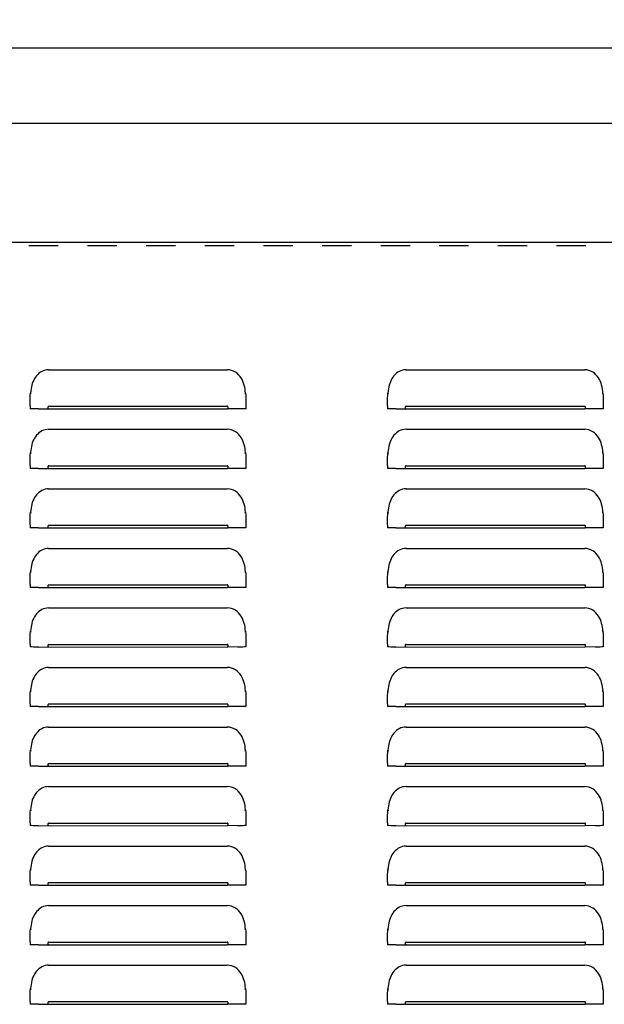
# Model space of a CAD drawing. Header units: inches. Extents: x 0 to 89.5, y 0 to 57.9.
# Tile 4 of 10: x 27 to 36.8, y 17.4 to 33.9. Entities that reach past the tile are written whole.
import ezdxf

# ---------------------------------------------------------------- set-up
doc = ezdxf.new("R2010")
doc.units = ezdxf.units.IN
doc.header["$LTSCALE"] = 4.921053
doc.header["$MEASUREMENT"] = 0
doc.linetypes.add('HIDDEN', pattern=[0.2, 0.1, -0.1])
doc.layers.get('0').update_dxf_attribs({"linetype": 'CONTINUOUS'})
doc.layers.add('DEFAULT_2', color=8, linetype='HIDDEN')
doc.layers.add('DIMENSIONS', color=7, linetype='CONTINUOUS')
doc.styles.get("Standard").update_dxf_attribs({"font": 'txt', "width": 0.8})
doc.dimstyles.new('DIMSTYLE_1', dxfattribs={"dimtxt": 0.447368, "dimasz": 0.526316, "dimexe": 0.09, "dimexo": 0.07, "dimgap": 0.0425, "dimtad": 0, "dimtih": 1, "dimtoh": 1, "dimzin": 4, "dimdsep": 46, "dimtxsty": 'Standard', "dimblk": '_FILLED', "dimblk1": '_FILLED', "dimblk2": '_FILLED', "dimcen": 0.09, "dimadec": 0, "dimazin": 0, "dimtfac": 1, "dimtofl": 0, "dimtmove": 0, "dimatfit": 3, "dimldrblk": '_FILLED', "dimfxl": 0, "dimtolj": 1, "dimtzin": 4, "dimarcsym": 0})

# ---------------------------------------------------------------- blocks, each defined once
blk = doc.blocks.new('_FILLED')
at = {"color": 0, "linetype": 'ByBlock'}
blk.add_solid([(0, 0), (-1, 0.2), (-1, -0.2)], dxfattribs=at)
blk = doc.blocks.new('*D1')
at = {"layer": 'DIMENSIONS', "color": 2, "linetype": 'Continuous'}
for p, q in [((5.112, 30.22), (5.112, 33.895)), ((76.862, 30.22), (76.862, 33.895)), ((5.112, 33.421), (39.869, 33.421)), ((76.862, 33.421), (42.106, 33.421))]:
    blk.add_line(p, q, dxfattribs=at)
at = {"layer": 'DIMENSIONS', "color": 2, "linetype": 'Continuous', "xscale": 0.5263157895, "yscale": 0.5263157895, "zscale": 0.5263157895, "rotation": 180}
blk.add_blockref('_FILLED', (5.112, 33.421), dxfattribs=at)
at = {"layer": 'DIMENSIONS', "color": 2, "linetype": 'Continuous', "xscale": 0.5263157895, "yscale": 0.5263157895, "zscale": 0.5263157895}
blk.add_blockref('_FILLED', (76.862, 33.421), dxfattribs=at)
at = {"layer": 'DIMENSIONS', "color": 2, "linetype": 'Continuous', "insert": (40.987, 33.645), "char_height": 0.4474, "width": 1.78947, "attachment_point": 2, "line_spacing_factor": 0.9}
blk.add_mtext('71.75', dxfattribs=at)
blk = doc.blocks.new('*D19')
at = {"color": 2, "linetype": 'Continuous'}
for p, q in [((5.987, 29.717), (5.987, 32.63)), ((75.987, 29.717), (75.987, 32.63)), ((5.987, 32.156), (39.869, 32.156)), ((75.987, 32.156), (42.106, 32.156))]:
    blk.add_line(p, q, dxfattribs=at)
at = {"color": 2, "linetype": 'Continuous', "xscale": 0.5263157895, "yscale": 0.5263157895, "zscale": 0.5263157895, "rotation": 180}
blk.add_blockref('_FILLED', (5.987, 32.156), dxfattribs=at)
at = {"color": 2, "linetype": 'Continuous', "xscale": 0.5263157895, "yscale": 0.5263157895, "zscale": 0.5263157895}
blk.add_blockref('_FILLED', (75.987, 32.156), dxfattribs=at)
at = {"color": 2, "linetype": 'Continuous', "insert": (40.987, 32.38), "char_height": 0.4474, "width": 1.78947, "attachment_point": 2, "line_spacing_factor": 0.9}
blk.add_mtext('70.00', dxfattribs=at)

msp = doc.modelspace()

# ---------------------------------------------------------------- linework, layer by layer
at = {"color": 3, "linetype": 'Continuous'}
for p, q in [((14.362, 30.161), (67.612, 30.161)), ((27.487, 28.016), (30.487, 28.016)), ((33.487, 28.016), (36.487, 28.016)), ((27.182, 27.625), (27.186, 27.61)), ((30.789, 27.61), (30.793, 27.625)), ((33.182, 27.625), (33.186, 27.61)), ((36.789, 27.61), (36.793, 27.625)), ((27.177, 27.409), (27.178, 27.499)), ((30.797, 27.497), (30.797, 27.36)), ((33.177, 27.409), (33.178, 27.499)), ((36.797, 27.497), (36.797, 27.36)), ((27.177, 27.408), (27.177, 27.36)), ((27.183, 27.36), (27.177, 27.36)), ((27.315, 27.359), (30.487, 27.36)), ((27.487, 27.404), (30.487, 27.404)), ((30.66, 27.359), (30.487, 27.36)), ((30.745, 27.359), (30.66, 27.359)), ((33.177, 27.408), (33.177, 27.36)), ((33.183, 27.36), (33.177, 27.36)), ((33.315, 27.359), (36.487, 27.36)), ((33.487, 27.404), (36.487, 27.404)), ((36.66, 27.359), (36.487, 27.36)), ((36.745, 27.359), (36.66, 27.359)), ((27.487, 27.016), (30.487, 27.016)), ((33.487, 27.016), (36.487, 27.016)), ((27.182, 26.625), (27.186, 26.61)), ((30.789, 26.61), (30.793, 26.625)), ((33.182, 26.625), (33.186, 26.61)), ((36.789, 26.61), (36.793, 26.625)), ((27.177, 26.409), (27.178, 26.499)), ((30.797, 26.497), (30.797, 26.36)), ((33.177, 26.409), (33.178, 26.499)), ((36.797, 26.497), (36.797, 26.36)), ((27.177, 26.408), (27.177, 26.36)), ((27.183, 26.36), (27.177, 26.36)), ((27.315, 26.359), (30.487, 26.36)), ((27.487, 26.404), (30.487, 26.404)), ((30.66, 26.359), (30.487, 26.36)), ((30.745, 26.359), (30.66, 26.359)), ((33.177, 26.408), (33.177, 26.36)), ((33.183, 26.36), (33.177, 26.36)), ((33.315, 26.359), (36.487, 26.36)), ((33.487, 26.404), (36.487, 26.404)), ((36.66, 26.359), (36.487, 26.36)), ((36.745, 26.359), (36.66, 26.359)), ((27.487, 26.016), (30.487, 26.016)), ((33.487, 26.016), (36.487, 26.016)), ((27.177, 25.409), (27.178, 25.499)), ((27.182, 25.625), (27.186, 25.61)), ((30.789, 25.61), (30.793, 25.625)), ((30.797, 25.497), (30.797, 25.36)), ((33.177, 25.409), (33.178, 25.499)), ((33.182, 25.625), (33.186, 25.61)), ((36.789, 25.61), (36.793, 25.625)), ((36.797, 25.497), (36.797, 25.36)), ((27.177, 25.408), (27.177, 25.36)), ((27.183, 25.36), (27.177, 25.36)), ((27.315, 25.359), (30.487, 25.36)), ((27.487, 25.404), (30.487, 25.404)), ((30.66, 25.359), (30.487, 25.36)), ((30.745, 25.359), (30.66, 25.359)), ((33.177, 25.408), (33.177, 25.36)), ((33.183, 25.36), (33.177, 25.36)), ((33.315, 25.359), (36.487, 25.36)), ((33.487, 25.404), (36.487, 25.404)), ((36.66, 25.359), (36.487, 25.36)), ((36.745, 25.359), (36.66, 25.359)), ((27.487, 25.016), (30.487, 25.016)), ((33.487, 25.016), (36.487, 25.016)), ((27.177, 24.409), (27.178, 24.499)), ((27.182, 24.625), (27.186, 24.61)), ((30.789, 24.61), (30.793, 24.625)), ((30.797, 24.497), (30.797, 24.36)), ((33.177, 24.409), (33.178, 24.499)), ((33.182, 24.625), (33.186, 24.61)), ((36.789, 24.61), (36.793, 24.625)), ((36.797, 24.497), (36.797, 24.36)), ((27.177, 24.408), (27.177, 24.36)), ((27.183, 24.36), (27.177, 24.36)), ((27.315, 24.359), (30.487, 24.36)), ((27.487, 24.404), (30.487, 24.404)), ((30.66, 24.359), (30.487, 24.36)), ((30.745, 24.359), (30.66, 24.359)), ((33.177, 24.408), (33.177, 24.36)), ((33.183, 24.36), (33.177, 24.36)), ((33.315, 24.359), (36.487, 24.36)), ((33.487, 24.404), (36.487, 24.404)), ((36.66, 24.359), (36.487, 24.36)), ((36.745, 24.359), (36.66, 24.359)), ((27.487, 24.016), (30.487, 24.016)), ((33.487, 24.016), (36.487, 24.016)), ((27.177, 23.409), (27.178, 23.499)), ((27.182, 23.625), (27.186, 23.61)), ((30.789, 23.61), (30.793, 23.625)), ((30.797, 23.497), (30.797, 23.36)), ((33.177, 23.409), (33.178, 23.499)), ((33.182, 23.625), (33.186, 23.61)), ((36.789, 23.61), (36.793, 23.625)), ((36.797, 23.497), (36.797, 23.36)), ((27.177, 23.408), (27.177, 23.36)), ((27.183, 23.36), (27.177, 23.36)), ((27.315, 23.359), (30.487, 23.36)), ((27.487, 23.404), (30.487, 23.404)), ((30.66, 23.359), (30.487, 23.36)), ((30.745, 23.359), (30.66, 23.359)), ((33.177, 23.408), (33.177, 23.36)), ((33.183, 23.36), (33.177, 23.36)), ((33.315, 23.359), (36.487, 23.36)), ((33.487, 23.404), (36.487, 23.404)), ((36.66, 23.359), (36.487, 23.36)), ((36.745, 23.359), (36.66, 23.359)), ((27.487, 23.016), (30.487, 23.016)), ((33.487, 23.016), (36.487, 23.016)), ((27.177, 22.409), (27.178, 22.499)), ((27.182, 22.625), (27.186, 22.61)), ((30.789, 22.61), (30.793, 22.625)), ((30.797, 22.497), (30.797, 22.36)), ((33.177, 22.409), (33.178, 22.499)), ((33.182, 22.625), (33.186, 22.61)), ((36.789, 22.61), (36.793, 22.625)), ((36.797, 22.497), (36.797, 22.36)), ((27.177, 22.408), (27.177, 22.36)), ((27.183, 22.36), (27.177, 22.36)), ((27.315, 22.359), (30.487, 22.36)), ((27.487, 22.404), (30.487, 22.404)), ((30.66, 22.359), (30.487, 22.36)), ((30.745, 22.359), (30.66, 22.359)), ((33.177, 22.408), (33.177, 22.36)), ((33.183, 22.36), (33.177, 22.36)), ((33.315, 22.359), (36.487, 22.36)), ((33.487, 22.404), (36.487, 22.404)), ((36.66, 22.359), (36.487, 22.36)), ((36.745, 22.359), (36.66, 22.359)), ((27.487, 22.016), (30.487, 22.016)), ((33.487, 22.016), (36.487, 22.016)), ((27.177, 21.409), (27.178, 21.499)), ((27.182, 21.625), (27.186, 21.61)), ((30.789, 21.61), (30.793, 21.625)), ((30.797, 21.497), (30.797, 21.36)), ((33.177, 21.409), (33.178, 21.499)), ((33.182, 21.625), (33.186, 21.61)), ((36.789, 21.61), (36.793, 21.625)), ((36.797, 21.497), (36.797, 21.36)), ((27.177, 21.408), (27.177, 21.36)), ((27.183, 21.36), (27.177, 21.36)), ((27.315, 21.359), (30.487, 21.36)), ((27.487, 21.404), (30.487, 21.404)), ((30.66, 21.359), (30.487, 21.36)), ((30.745, 21.359), (30.66, 21.359)), ((33.177, 21.408), (33.177, 21.36)), ((33.183, 21.36), (33.177, 21.36)), ((33.315, 21.359), (36.487, 21.36)), ((33.487, 21.404), (36.487, 21.404)), ((36.66, 21.359), (36.487, 21.36)), ((36.745, 21.359), (36.66, 21.359)), ((27.487, 21.016), (30.487, 21.016)), ((33.487, 21.016), (36.487, 21.016)), ((27.182, 20.625), (27.186, 20.61)), ((30.789, 20.61), (30.793, 20.625)), ((33.182, 20.625), (33.186, 20.61)), ((36.789, 20.61), (36.793, 20.625)), ((27.177, 20.409), (27.178, 20.499)), ((27.177, 20.408), (27.177, 20.36)), ((27.183, 20.36), (27.177, 20.36)), ((27.315, 20.359), (30.487, 20.36)), ((27.487, 20.404), (30.487, 20.404)), ((30.66, 20.359), (30.487, 20.36)), ((30.745, 20.359), (30.66, 20.359)), ((30.797, 20.497), (30.797, 20.36)), ((33.177, 20.409), (33.178, 20.499)), ((33.177, 20.408), (33.177, 20.36)), ((33.183, 20.36), (33.177, 20.36)), ((33.315, 20.359), (36.487, 20.36)), ((33.487, 20.404), (36.487, 20.404)), ((36.66, 20.359), (36.487, 20.36)), ((36.745, 20.359), (36.66, 20.359)), ((36.797, 20.497), (36.797, 20.36)), ((27.487, 20.016), (30.487, 20.016)), ((33.487, 20.016), (36.487, 20.016)), ((27.182, 19.625), (27.186, 19.61)), ((30.789, 19.61), (30.793, 19.625)), ((33.182, 19.625), (33.186, 19.61)), ((36.789, 19.61), (36.793, 19.625)), ((27.177, 19.409), (27.178, 19.499)), ((27.177, 19.408), (27.177, 19.36)), ((27.183, 19.36), (27.177, 19.36)), ((27.315, 19.359), (30.487, 19.36)), ((27.487, 19.404), (30.487, 19.404)), ((30.66, 19.359), (30.487, 19.36)), ((30.745, 19.359), (30.66, 19.359)), ((30.797, 19.497), (30.797, 19.36)), ((33.177, 19.409), (33.178, 19.499)), ((33.177, 19.408), (33.177, 19.36)), ((33.183, 19.36), (33.177, 19.36)), ((33.315, 19.359), (36.487, 19.36)), ((33.487, 19.404), (36.487, 19.404)), ((36.66, 19.359), (36.487, 19.36)), ((36.745, 19.359), (36.66, 19.359)), ((36.797, 19.497), (36.797, 19.36)), ((27.487, 19.016), (30.487, 19.016)), ((33.487, 19.016), (36.487, 19.016)), ((27.182, 18.625), (27.186, 18.61)), ((30.789, 18.61), (30.793, 18.625)), ((33.182, 18.625), (33.186, 18.61)), ((36.789, 18.61), (36.793, 18.625)), ((27.177, 18.409), (27.178, 18.499)), ((27.177, 18.408), (27.177, 18.36)), ((27.183, 18.36), (27.177, 18.36)), ((27.315, 18.359), (30.487, 18.36)), ((27.487, 18.404), (30.487, 18.404)), ((30.66, 18.359), (30.487, 18.36)), ((30.745, 18.359), (30.66, 18.359)), ((30.797, 18.497), (30.797, 18.36)), ((33.177, 18.409), (33.178, 18.499)), ((33.177, 18.408), (33.177, 18.36)), ((33.183, 18.36), (33.177, 18.36)), ((33.315, 18.359), (36.487, 18.36)), ((33.487, 18.404), (36.487, 18.404)), ((36.66, 18.359), (36.487, 18.36)), ((36.745, 18.359), (36.66, 18.359)), ((36.797, 18.497), (36.797, 18.36)), ((27.487, 18.016), (30.487, 18.016)), ((33.487, 18.016), (36.487, 18.016)), ((27.182, 17.625), (27.186, 17.61)), ((30.789, 17.61), (30.793, 17.625)), ((33.182, 17.625), (33.186, 17.61)), ((36.789, 17.61), (36.793, 17.625)), ((27.177, 17.409), (27.178, 17.499)), ((27.177, 17.408), (27.177, 17.36)), ((27.487, 17.404), (30.487, 17.404)), ((30.797, 17.497), (30.797, 17.36)), ((33.177, 17.409), (33.178, 17.499)), ((33.177, 17.408), (33.177, 17.36)), ((33.487, 17.404), (36.487, 17.404)), ((36.797, 17.497), (36.797, 17.36)), ((27.183, 17.36), (27.177, 17.36)), ((27.315, 17.359), (30.487, 17.36)), ((30.66, 17.359), (30.487, 17.36)), ((30.745, 17.359), (30.66, 17.359)), ((33.183, 17.36), (33.177, 17.36)), ((33.315, 17.359), (36.487, 17.36)), ((36.66, 17.359), (36.487, 17.36)), ((36.745, 17.359), (36.66, 17.359))]:
    msp.add_line(p, q, dxfattribs=at)
for points in [[(27.487, 28.016), (27.458, 28.014), (27.429, 28.009), (27.401, 28), (27.374, 27.988), (27.349, 27.974), (27.325, 27.956), (27.303, 27.937), (27.283, 27.915), (27.265, 27.892), (27.25, 27.868), (27.236, 27.842), (27.224, 27.815), (27.213, 27.787), (27.204, 27.757), (27.197, 27.727), (27.191, 27.694), (27.186, 27.661), (27.182, 27.625)], [(30.785, 27.692), (30.779, 27.724), (30.771, 27.757), (30.761, 27.789), (30.75, 27.82), (30.735, 27.85), (30.719, 27.879), (30.699, 27.907), (30.676, 27.933), (30.651, 27.956), (30.623, 27.976), (30.592, 27.993), (30.559, 28.005), (30.524, 28.013), (30.487, 28.016)], [(33.487, 28.016), (33.458, 28.014), (33.429, 28.009), (33.401, 28), (33.374, 27.988), (33.349, 27.974), (33.325, 27.956), (33.303, 27.937), (33.283, 27.915), (33.265, 27.892), (33.25, 27.868), (33.236, 27.842), (33.224, 27.815), (33.213, 27.787), (33.204, 27.757), (33.197, 27.727), (33.191, 27.694), (33.186, 27.661), (33.182, 27.625)], [(36.785, 27.692), (36.779, 27.724), (36.771, 27.757), (36.761, 27.789), (36.75, 27.82), (36.735, 27.85), (36.719, 27.879), (36.699, 27.907), (36.676, 27.933), (36.651, 27.956), (36.623, 27.976), (36.592, 27.993), (36.559, 28.005), (36.524, 28.013), (36.487, 28.016)], [(27.178, 27.499), (27.178, 27.541), (27.179, 27.583), (27.182, 27.625)], [(30.793, 27.625), (30.789, 27.658), (30.785, 27.692)], [(30.793, 27.625), (30.796, 27.582), (30.797, 27.539), (30.797, 27.497)], [(33.178, 27.499), (33.178, 27.541), (33.179, 27.583), (33.182, 27.625)], [(36.793, 27.625), (36.789, 27.658), (36.785, 27.692)], [(36.793, 27.625), (36.796, 27.582), (36.797, 27.539), (36.797, 27.497)], [(27.315, 27.359), (27.23, 27.359), (27.201, 27.36), (27.183, 27.36)], [(27.487, 27.404), (27.483, 27.402), (27.48, 27.4), (27.477, 27.396), (27.475, 27.391), (27.474, 27.387), (27.474, 27.382), (27.474, 27.377), (27.475, 27.372), (27.477, 27.367), (27.48, 27.363), (27.483, 27.361), (27.487, 27.36)], [(30.487, 27.36), (30.492, 27.361), (30.495, 27.363), (30.498, 27.367), (30.5, 27.372), (30.501, 27.377), (30.501, 27.381), (30.501, 27.386), (30.5, 27.391), (30.498, 27.396), (30.495, 27.4), (30.492, 27.402), (30.487, 27.404)], [(30.797, 27.36), (30.792, 27.36), (30.774, 27.36), (30.745, 27.359)], [(33.315, 27.359), (33.23, 27.359), (33.201, 27.36), (33.183, 27.36)], [(33.487, 27.404), (33.483, 27.402), (33.48, 27.4), (33.477, 27.396), (33.475, 27.391), (33.474, 27.387), (33.474, 27.382), (33.474, 27.377), (33.475, 27.372), (33.477, 27.367), (33.48, 27.363), (33.483, 27.361), (33.487, 27.36)], [(36.487, 27.36), (36.492, 27.361), (36.495, 27.363), (36.498, 27.367), (36.5, 27.372), (36.501, 27.377), (36.501, 27.381), (36.501, 27.386), (36.5, 27.391), (36.498, 27.396), (36.495, 27.4), (36.492, 27.402), (36.487, 27.404)], [(36.797, 27.36), (36.792, 27.36), (36.774, 27.36), (36.745, 27.359)], [(27.487, 27.016), (27.458, 27.014), (27.429, 27.009), (27.401, 27), (27.374, 26.988), (27.349, 26.974), (27.325, 26.956), (27.303, 26.937), (27.283, 26.915), (27.265, 26.892), (27.25, 26.868), (27.236, 26.842), (27.224, 26.815), (27.213, 26.787), (27.204, 26.757), (27.197, 26.727), (27.191, 26.694), (27.186, 26.661), (27.182, 26.625)], [(30.785, 26.692), (30.779, 26.724), (30.771, 26.757), (30.761, 26.789), (30.75, 26.82), (30.735, 26.85), (30.719, 26.879), (30.699, 26.907), (30.676, 26.933), (30.651, 26.956), (30.623, 26.976), (30.592, 26.993), (30.559, 27.005), (30.524, 27.013), (30.487, 27.016)], [(33.487, 27.016), (33.458, 27.014), (33.429, 27.009), (33.401, 27), (33.374, 26.988), (33.349, 26.974), (33.325, 26.956), (33.303, 26.937), (33.283, 26.915), (33.265, 26.892), (33.25, 26.868), (33.236, 26.842), (33.224, 26.815), (33.213, 26.787), (33.204, 26.757), (33.197, 26.727), (33.191, 26.694), (33.186, 26.661), (33.182, 26.625)], [(36.785, 26.692), (36.779, 26.724), (36.771, 26.757), (36.761, 26.789), (36.75, 26.82), (36.735, 26.85), (36.719, 26.879), (36.699, 26.907), (36.676, 26.933), (36.651, 26.956), (36.623, 26.976), (36.592, 26.993), (36.559, 27.005), (36.524, 27.013), (36.487, 27.016)], [(27.178, 26.499), (27.178, 26.541), (27.179, 26.583), (27.182, 26.625)], [(30.793, 26.625), (30.789, 26.658), (30.785, 26.692)], [(30.793, 26.625), (30.796, 26.582), (30.797, 26.539), (30.797, 26.497)], [(33.178, 26.499), (33.178, 26.541), (33.179, 26.583), (33.182, 26.625)], [(36.793, 26.625), (36.789, 26.658), (36.785, 26.692)], [(36.793, 26.625), (36.796, 26.582), (36.797, 26.539), (36.797, 26.497)], [(27.315, 26.359), (27.23, 26.359), (27.201, 26.36), (27.183, 26.36)], [(27.487, 26.404), (27.483, 26.402), (27.48, 26.4), (27.477, 26.396), (27.475, 26.391), (27.474, 26.387), (27.474, 26.382), (27.474, 26.377), (27.475, 26.372), (27.477, 26.367), (27.48, 26.363), (27.483, 26.361), (27.487, 26.36)], [(30.487, 26.36), (30.492, 26.361), (30.495, 26.363), (30.498, 26.367), (30.5, 26.372), (30.501, 26.377), (30.501, 26.381), (30.501, 26.386), (30.5, 26.391), (30.498, 26.396), (30.495, 26.4), (30.492, 26.402), (30.487, 26.404)], [(30.797, 26.36), (30.792, 26.36), (30.774, 26.36), (30.745, 26.359)], [(33.315, 26.359), (33.23, 26.359), (33.201, 26.36), (33.183, 26.36)], [(33.487, 26.404), (33.483, 26.402), (33.48, 26.4), (33.477, 26.396), (33.475, 26.391), (33.474, 26.387), (33.474, 26.382), (33.474, 26.377), (33.475, 26.372), (33.477, 26.367), (33.48, 26.363), (33.483, 26.361), (33.487, 26.36)], [(36.487, 26.36), (36.492, 26.361), (36.495, 26.363), (36.498, 26.367), (36.5, 26.372), (36.501, 26.377), (36.501, 26.381), (36.501, 26.386), (36.5, 26.391), (36.498, 26.396), (36.495, 26.4), (36.492, 26.402), (36.487, 26.404)], [(36.797, 26.36), (36.792, 26.36), (36.774, 26.36), (36.745, 26.359)], [(27.487, 26.016), (27.458, 26.014), (27.429, 26.009), (27.401, 26), (27.374, 25.988), (27.349, 25.974), (27.325, 25.956), (27.303, 25.937), (27.283, 25.915), (27.265, 25.892), (27.25, 25.868), (27.236, 25.842), (27.224, 25.815), (27.213, 25.787), (27.204, 25.757), (27.197, 25.727), (27.191, 25.694), (27.186, 25.661), (27.182, 25.625)], [(30.785, 25.692), (30.779, 25.724), (30.771, 25.757), (30.761, 25.789), (30.75, 25.82), (30.735, 25.85), (30.719, 25.879), (30.699, 25.907), (30.676, 25.933), (30.651, 25.956), (30.623, 25.976), (30.592, 25.993), (30.559, 26.005), (30.524, 26.013), (30.487, 26.016)], [(33.487, 26.016), (33.458, 26.014), (33.429, 26.009), (33.401, 26), (33.374, 25.988), (33.349, 25.974), (33.325, 25.956), (33.303, 25.937), (33.283, 25.915), (33.265, 25.892), (33.25, 25.868), (33.236, 25.842), (33.224, 25.815), (33.213, 25.787), (33.204, 25.757), (33.197, 25.727), (33.191, 25.694), (33.186, 25.661), (33.182, 25.625)], [(36.785, 25.692), (36.779, 25.724), (36.771, 25.757), (36.761, 25.789), (36.75, 25.82), (36.735, 25.85), (36.719, 25.879), (36.699, 25.907), (36.676, 25.933), (36.651, 25.956), (36.623, 25.976), (36.592, 25.993), (36.559, 26.005), (36.524, 26.013), (36.487, 26.016)], [(30.793, 25.625), (30.789, 25.658), (30.785, 25.692)], [(36.793, 25.625), (36.789, 25.658), (36.785, 25.692)], [(27.178, 25.499), (27.178, 25.541), (27.179, 25.583), (27.182, 25.625)], [(30.793, 25.625), (30.796, 25.582), (30.797, 25.539), (30.797, 25.497)], [(33.178, 25.499), (33.178, 25.541), (33.179, 25.583), (33.182, 25.625)], [(36.793, 25.625), (36.796, 25.582), (36.797, 25.539), (36.797, 25.497)], [(27.315, 25.359), (27.23, 25.359), (27.201, 25.36), (27.183, 25.36)], [(27.487, 25.404), (27.483, 25.402), (27.48, 25.4), (27.477, 25.396), (27.475, 25.391), (27.474, 25.387), (27.474, 25.382), (27.474, 25.377), (27.475, 25.372), (27.477, 25.367), (27.48, 25.363), (27.483, 25.361), (27.487, 25.36)], [(30.487, 25.36), (30.492, 25.361), (30.495, 25.363), (30.498, 25.367), (30.5, 25.372), (30.501, 25.377), (30.501, 25.381), (30.501, 25.386), (30.5, 25.391), (30.498, 25.396), (30.495, 25.4), (30.492, 25.402), (30.487, 25.404)], [(30.797, 25.36), (30.792, 25.36), (30.774, 25.36), (30.745, 25.359)], [(33.315, 25.359), (33.23, 25.359), (33.201, 25.36), (33.183, 25.36)], [(33.487, 25.404), (33.483, 25.402), (33.48, 25.4), (33.477, 25.396), (33.475, 25.391), (33.474, 25.387), (33.474, 25.382), (33.474, 25.377), (33.475, 25.372), (33.477, 25.367), (33.48, 25.363), (33.483, 25.361), (33.487, 25.36)], [(36.487, 25.36), (36.492, 25.361), (36.495, 25.363), (36.498, 25.367), (36.5, 25.372), (36.501, 25.377), (36.501, 25.381), (36.501, 25.386), (36.5, 25.391), (36.498, 25.396), (36.495, 25.4), (36.492, 25.402), (36.487, 25.404)], [(36.797, 25.36), (36.792, 25.36), (36.774, 25.36), (36.745, 25.359)], [(27.487, 25.016), (27.458, 25.014), (27.429, 25.009), (27.401, 25), (27.374, 24.988), (27.349, 24.974), (27.325, 24.956), (27.303, 24.937), (27.283, 24.915), (27.265, 24.892), (27.25, 24.868), (27.236, 24.842), (27.224, 24.815), (27.213, 24.787), (27.204, 24.757), (27.197, 24.727), (27.191, 24.694), (27.186, 24.661), (27.182, 24.625)], [(30.785, 24.692), (30.779, 24.724), (30.771, 24.757), (30.761, 24.789), (30.75, 24.82), (30.735, 24.85), (30.719, 24.879), (30.699, 24.907), (30.676, 24.933), (30.651, 24.956), (30.623, 24.976), (30.592, 24.993), (30.559, 25.005), (30.524, 25.013), (30.487, 25.016)], [(33.487, 25.016), (33.458, 25.014), (33.429, 25.009), (33.401, 25), (33.374, 24.988), (33.349, 24.974), (33.325, 24.956), (33.303, 24.937), (33.283, 24.915), (33.265, 24.892), (33.25, 24.868), (33.236, 24.842), (33.224, 24.815), (33.213, 24.787), (33.204, 24.757), (33.197, 24.727), (33.191, 24.694), (33.186, 24.661), (33.182, 24.625)], [(36.785, 24.692), (36.779, 24.724), (36.771, 24.757), (36.761, 24.789), (36.75, 24.82), (36.735, 24.85), (36.719, 24.879), (36.699, 24.907), (36.676, 24.933), (36.651, 24.956), (36.623, 24.976), (36.592, 24.993), (36.559, 25.005), (36.524, 25.013), (36.487, 25.016)], [(30.793, 24.625), (30.789, 24.658), (30.785, 24.692)], [(36.793, 24.625), (36.789, 24.658), (36.785, 24.692)], [(27.178, 24.499), (27.178, 24.541), (27.179, 24.583), (27.182, 24.625)], [(30.793, 24.625), (30.796, 24.582), (30.797, 24.539), (30.797, 24.497)], [(33.178, 24.499), (33.178, 24.541), (33.179, 24.583), (33.182, 24.625)], [(36.793, 24.625), (36.796, 24.582), (36.797, 24.539), (36.797, 24.497)], [(27.315, 24.359), (27.23, 24.359), (27.201, 24.36), (27.183, 24.36)], [(27.487, 24.404), (27.483, 24.402), (27.48, 24.4), (27.477, 24.396), (27.475, 24.391), (27.474, 24.387), (27.474, 24.382), (27.474, 24.377), (27.475, 24.372), (27.477, 24.367), (27.48, 24.363), (27.483, 24.361), (27.487, 24.36)], [(30.487, 24.36), (30.492, 24.361), (30.495, 24.363), (30.498, 24.367), (30.5, 24.372), (30.501, 24.377), (30.501, 24.381), (30.501, 24.386), (30.5, 24.391), (30.498, 24.396), (30.495, 24.4), (30.492, 24.402), (30.487, 24.404)], [(30.797, 24.36), (30.792, 24.36), (30.774, 24.36), (30.745, 24.359)], [(33.315, 24.359), (33.23, 24.359), (33.201, 24.36), (33.183, 24.36)], [(33.487, 24.404), (33.483, 24.402), (33.48, 24.4), (33.477, 24.396), (33.475, 24.391), (33.474, 24.387), (33.474, 24.382), (33.474, 24.377), (33.475, 24.372), (33.477, 24.367), (33.48, 24.363), (33.483, 24.361), (33.487, 24.36)], [(36.487, 24.36), (36.492, 24.361), (36.495, 24.363), (36.498, 24.367), (36.5, 24.372), (36.501, 24.377), (36.501, 24.381), (36.501, 24.386), (36.5, 24.391), (36.498, 24.396), (36.495, 24.4), (36.492, 24.402), (36.487, 24.404)], [(36.797, 24.36), (36.792, 24.36), (36.774, 24.36), (36.745, 24.359)], [(27.487, 24.016), (27.458, 24.014), (27.429, 24.009), (27.401, 24), (27.374, 23.988), (27.349, 23.974), (27.325, 23.956), (27.303, 23.937), (27.283, 23.915), (27.265, 23.892), (27.25, 23.868), (27.236, 23.842), (27.224, 23.815), (27.213, 23.787), (27.204, 23.757), (27.197, 23.727), (27.191, 23.694), (27.186, 23.661), (27.182, 23.625)], [(30.785, 23.692), (30.779, 23.724), (30.771, 23.757), (30.761, 23.789), (30.75, 23.82), (30.735, 23.85), (30.719, 23.879), (30.699, 23.907), (30.676, 23.933), (30.651, 23.956), (30.623, 23.976), (30.592, 23.993), (30.559, 24.005), (30.524, 24.013), (30.487, 24.016)], [(33.487, 24.016), (33.458, 24.014), (33.429, 24.009), (33.401, 24), (33.374, 23.988), (33.349, 23.974), (33.325, 23.956), (33.303, 23.937), (33.283, 23.915), (33.265, 23.892), (33.25, 23.868), (33.236, 23.842), (33.224, 23.815), (33.213, 23.787), (33.204, 23.757), (33.197, 23.727), (33.191, 23.694), (33.186, 23.661), (33.182, 23.625)], [(36.785, 23.692), (36.779, 23.724), (36.771, 23.757), (36.761, 23.789), (36.75, 23.82), (36.735, 23.85), (36.719, 23.879), (36.699, 23.907), (36.676, 23.933), (36.651, 23.956), (36.623, 23.976), (36.592, 23.993), (36.559, 24.005), (36.524, 24.013), (36.487, 24.016)], [(30.793, 23.625), (30.789, 23.658), (30.785, 23.692)], [(36.793, 23.625), (36.789, 23.658), (36.785, 23.692)], [(27.178, 23.499), (27.178, 23.541), (27.179, 23.583), (27.182, 23.625)], [(30.793, 23.625), (30.796, 23.582), (30.797, 23.539), (30.797, 23.497)], [(33.178, 23.499), (33.178, 23.541), (33.179, 23.583), (33.182, 23.625)], [(36.793, 23.625), (36.796, 23.582), (36.797, 23.539), (36.797, 23.497)], [(27.315, 23.359), (27.23, 23.359), (27.201, 23.36), (27.183, 23.36)], [(27.487, 23.404), (27.483, 23.402), (27.48, 23.4), (27.477, 23.396), (27.475, 23.391), (27.474, 23.387), (27.474, 23.382), (27.474, 23.377), (27.475, 23.372), (27.477, 23.367), (27.48, 23.363), (27.483, 23.361), (27.487, 23.36)], [(30.487, 23.36), (30.492, 23.361), (30.495, 23.363), (30.498, 23.367), (30.5, 23.372), (30.501, 23.377), (30.501, 23.381), (30.501, 23.386), (30.5, 23.391), (30.498, 23.396), (30.495, 23.4), (30.492, 23.402), (30.487, 23.404)], [(30.797, 23.36), (30.792, 23.36), (30.774, 23.36), (30.745, 23.359)], [(33.315, 23.359), (33.23, 23.359), (33.201, 23.36), (33.183, 23.36)], [(33.487, 23.404), (33.483, 23.402), (33.48, 23.4), (33.477, 23.396), (33.475, 23.391), (33.474, 23.387), (33.474, 23.382), (33.474, 23.377), (33.475, 23.372), (33.477, 23.367), (33.48, 23.363), (33.483, 23.361), (33.487, 23.36)], [(36.487, 23.36), (36.492, 23.361), (36.495, 23.363), (36.498, 23.367), (36.5, 23.372), (36.501, 23.377), (36.501, 23.381), (36.501, 23.386), (36.5, 23.391), (36.498, 23.396), (36.495, 23.4), (36.492, 23.402), (36.487, 23.404)], [(36.797, 23.36), (36.792, 23.36), (36.774, 23.36), (36.745, 23.359)], [(27.487, 23.016), (27.458, 23.014), (27.429, 23.009), (27.401, 23), (27.374, 22.988), (27.349, 22.974), (27.325, 22.956), (27.303, 22.937), (27.283, 22.915), (27.265, 22.892), (27.25, 22.868), (27.236, 22.842), (27.224, 22.815), (27.213, 22.787), (27.204, 22.757), (27.197, 22.727), (27.191, 22.694), (27.186, 22.661), (27.182, 22.625)], [(30.785, 22.692), (30.779, 22.724), (30.771, 22.757), (30.761, 22.789), (30.75, 22.82), (30.735, 22.85), (30.719, 22.879), (30.699, 22.907), (30.676, 22.933), (30.651, 22.956), (30.623, 22.976), (30.592, 22.993), (30.559, 23.005), (30.524, 23.013), (30.487, 23.016)], [(33.487, 23.016), (33.458, 23.014), (33.429, 23.009), (33.401, 23), (33.374, 22.988), (33.349, 22.974), (33.325, 22.956), (33.303, 22.937), (33.283, 22.915), (33.265, 22.892), (33.25, 22.868), (33.236, 22.842), (33.224, 22.815), (33.213, 22.787), (33.204, 22.757), (33.197, 22.727), (33.191, 22.694), (33.186, 22.661), (33.182, 22.625)], [(36.785, 22.692), (36.779, 22.724), (36.771, 22.757), (36.761, 22.789), (36.75, 22.82), (36.735, 22.85), (36.719, 22.879), (36.699, 22.907), (36.676, 22.933), (36.651, 22.956), (36.623, 22.976), (36.592, 22.993), (36.559, 23.005), (36.524, 23.013), (36.487, 23.016)], [(30.793, 22.625), (30.789, 22.658), (30.785, 22.692)], [(36.793, 22.625), (36.789, 22.658), (36.785, 22.692)], [(27.178, 22.499), (27.178, 22.541), (27.179, 22.583), (27.182, 22.625)], [(30.793, 22.625), (30.796, 22.582), (30.797, 22.539), (30.797, 22.497)], [(33.178, 22.499), (33.178, 22.541), (33.179, 22.583), (33.182, 22.625)], [(36.793, 22.625), (36.796, 22.582), (36.797, 22.539), (36.797, 22.497)], [(27.315, 22.359), (27.23, 22.359), (27.201, 22.36), (27.183, 22.36)], [(27.487, 22.404), (27.483, 22.402), (27.48, 22.4), (27.477, 22.396), (27.475, 22.391), (27.474, 22.387), (27.474, 22.382), (27.474, 22.377), (27.475, 22.372), (27.477, 22.367), (27.48, 22.363), (27.483, 22.361), (27.487, 22.36)], [(30.487, 22.36), (30.492, 22.361), (30.495, 22.363), (30.498, 22.367), (30.5, 22.372), (30.501, 22.377), (30.501, 22.381), (30.501, 22.386), (30.5, 22.391), (30.498, 22.396), (30.495, 22.4), (30.492, 22.402), (30.487, 22.404)], [(30.797, 22.36), (30.792, 22.36), (30.774, 22.36), (30.745, 22.359)], [(33.315, 22.359), (33.23, 22.359), (33.201, 22.36), (33.183, 22.36)], [(33.487, 22.404), (33.483, 22.402), (33.48, 22.4), (33.477, 22.396), (33.475, 22.391), (33.474, 22.387), (33.474, 22.382), (33.474, 22.377), (33.475, 22.372), (33.477, 22.367), (33.48, 22.363), (33.483, 22.361), (33.487, 22.36)], [(36.487, 22.36), (36.492, 22.361), (36.495, 22.363), (36.498, 22.367), (36.5, 22.372), (36.501, 22.377), (36.501, 22.381), (36.501, 22.386), (36.5, 22.391), (36.498, 22.396), (36.495, 22.4), (36.492, 22.402), (36.487, 22.404)], [(36.797, 22.36), (36.792, 22.36), (36.774, 22.36), (36.745, 22.359)], [(27.487, 22.016), (27.458, 22.014), (27.429, 22.009), (27.401, 22), (27.374, 21.988), (27.349, 21.974), (27.325, 21.956), (27.303, 21.937), (27.283, 21.915), (27.265, 21.892), (27.25, 21.868), (27.236, 21.842), (27.224, 21.815), (27.213, 21.787), (27.204, 21.757), (27.197, 21.727), (27.191, 21.694), (27.186, 21.661), (27.182, 21.625)], [(30.785, 21.692), (30.779, 21.724), (30.771, 21.757), (30.761, 21.789), (30.75, 21.82), (30.735, 21.85), (30.719, 21.879), (30.699, 21.907), (30.676, 21.933), (30.651, 21.956), (30.623, 21.976), (30.592, 21.993), (30.559, 22.005), (30.524, 22.013), (30.487, 22.016)], [(33.487, 22.016), (33.458, 22.014), (33.429, 22.009), (33.401, 22), (33.374, 21.988), (33.349, 21.974), (33.325, 21.956), (33.303, 21.937), (33.283, 21.915), (33.265, 21.892), (33.25, 21.868), (33.236, 21.842), (33.224, 21.815), (33.213, 21.787), (33.204, 21.757), (33.197, 21.727), (33.191, 21.694), (33.186, 21.661), (33.182, 21.625)], [(36.785, 21.692), (36.779, 21.724), (36.771, 21.757), (36.761, 21.789), (36.75, 21.82), (36.735, 21.85), (36.719, 21.879), (36.699, 21.907), (36.676, 21.933), (36.651, 21.956), (36.623, 21.976), (36.592, 21.993), (36.559, 22.005), (36.524, 22.013), (36.487, 22.016)], [(30.793, 21.625), (30.789, 21.658), (30.785, 21.692)], [(36.793, 21.625), (36.789, 21.658), (36.785, 21.692)], [(27.178, 21.499), (27.178, 21.541), (27.179, 21.583), (27.182, 21.625)], [(30.793, 21.625), (30.796, 21.582), (30.797, 21.539), (30.797, 21.497)], [(33.178, 21.499), (33.178, 21.541), (33.179, 21.583), (33.182, 21.625)], [(36.793, 21.625), (36.796, 21.582), (36.797, 21.539), (36.797, 21.497)], [(27.315, 21.359), (27.23, 21.359), (27.201, 21.36), (27.183, 21.36)], [(27.487, 21.404), (27.483, 21.402), (27.48, 21.4), (27.477, 21.396), (27.475, 21.391), (27.474, 21.387), (27.474, 21.382), (27.474, 21.377), (27.475, 21.372), (27.477, 21.367), (27.48, 21.363), (27.483, 21.361), (27.487, 21.36)], [(30.487, 21.36), (30.492, 21.361), (30.495, 21.363), (30.498, 21.367), (30.5, 21.372), (30.501, 21.377), (30.501, 21.381), (30.501, 21.386), (30.5, 21.391), (30.498, 21.396), (30.495, 21.4), (30.492, 21.402), (30.487, 21.404)], [(30.797, 21.36), (30.792, 21.36), (30.774, 21.36), (30.745, 21.359)], [(33.315, 21.359), (33.23, 21.359), (33.201, 21.36), (33.183, 21.36)], [(33.487, 21.404), (33.483, 21.402), (33.48, 21.4), (33.477, 21.396), (33.475, 21.391), (33.474, 21.387), (33.474, 21.382), (33.474, 21.377), (33.475, 21.372), (33.477, 21.367), (33.48, 21.363), (33.483, 21.361), (33.487, 21.36)], [(36.487, 21.36), (36.492, 21.361), (36.495, 21.363), (36.498, 21.367), (36.5, 21.372), (36.501, 21.377), (36.501, 21.381), (36.501, 21.386), (36.5, 21.391), (36.498, 21.396), (36.495, 21.4), (36.492, 21.402), (36.487, 21.404)], [(36.797, 21.36), (36.792, 21.36), (36.774, 21.36), (36.745, 21.359)], [(27.487, 21.016), (27.458, 21.014), (27.429, 21.009), (27.401, 21), (27.374, 20.988), (27.349, 20.974), (27.325, 20.956), (27.303, 20.937), (27.283, 20.915), (27.265, 20.892), (27.25, 20.868), (27.236, 20.842), (27.224, 20.815), (27.213, 20.787), (27.204, 20.757), (27.197, 20.727), (27.191, 20.694), (27.186, 20.661), (27.182, 20.625)], [(30.785, 20.692), (30.779, 20.724), (30.771, 20.757), (30.761, 20.789), (30.75, 20.82), (30.735, 20.85), (30.719, 20.879), (30.699, 20.907), (30.676, 20.933), (30.651, 20.956), (30.623, 20.976), (30.592, 20.993), (30.559, 21.005), (30.524, 21.013), (30.487, 21.016)], [(33.487, 21.016), (33.458, 21.014), (33.429, 21.009), (33.401, 21), (33.374, 20.988), (33.349, 20.974), (33.325, 20.956), (33.303, 20.937), (33.283, 20.915), (33.265, 20.892), (33.25, 20.868), (33.236, 20.842), (33.224, 20.815), (33.213, 20.787), (33.204, 20.757), (33.197, 20.727), (33.191, 20.694), (33.186, 20.661), (33.182, 20.625)], [(36.785, 20.692), (36.779, 20.724), (36.771, 20.757), (36.761, 20.789), (36.75, 20.82), (36.735, 20.85), (36.719, 20.879), (36.699, 20.907), (36.676, 20.933), (36.651, 20.956), (36.623, 20.976), (36.592, 20.993), (36.559, 21.005), (36.524, 21.013), (36.487, 21.016)], [(30.793, 20.625), (30.789, 20.658), (30.785, 20.692)], [(36.793, 20.625), (36.789, 20.658), (36.785, 20.692)], [(27.178, 20.499), (27.178, 20.541), (27.179, 20.583), (27.182, 20.625)], [(30.793, 20.625), (30.796, 20.582), (30.797, 20.539), (30.797, 20.497)], [(33.178, 20.499), (33.178, 20.541), (33.179, 20.583), (33.182, 20.625)], [(36.793, 20.625), (36.796, 20.582), (36.797, 20.539), (36.797, 20.497)], [(27.315, 20.359), (27.23, 20.359), (27.201, 20.36), (27.183, 20.36)], [(27.487, 20.404), (27.483, 20.402), (27.48, 20.4), (27.477, 20.396), (27.475, 20.391), (27.474, 20.387), (27.474, 20.382), (27.474, 20.377), (27.475, 20.372), (27.477, 20.367), (27.48, 20.363), (27.483, 20.361), (27.487, 20.36)], [(30.487, 20.36), (30.492, 20.361), (30.495, 20.363), (30.498, 20.367), (30.5, 20.372), (30.501, 20.377), (30.501, 20.381), (30.501, 20.386), (30.5, 20.391), (30.498, 20.396), (30.495, 20.4), (30.492, 20.402), (30.487, 20.404)], [(30.797, 20.36), (30.792, 20.36), (30.774, 20.36), (30.745, 20.359)], [(33.315, 20.359), (33.23, 20.359), (33.201, 20.36), (33.183, 20.36)], [(33.487, 20.404), (33.483, 20.402), (33.48, 20.4), (33.477, 20.396), (33.475, 20.391), (33.474, 20.387), (33.474, 20.382), (33.474, 20.377), (33.475, 20.372), (33.477, 20.367), (33.48, 20.363), (33.483, 20.361), (33.487, 20.36)], [(36.487, 20.36), (36.492, 20.361), (36.495, 20.363), (36.498, 20.367), (36.5, 20.372), (36.501, 20.377), (36.501, 20.381), (36.501, 20.386), (36.5, 20.391), (36.498, 20.396), (36.495, 20.4), (36.492, 20.402), (36.487, 20.404)], [(36.797, 20.36), (36.792, 20.36), (36.774, 20.36), (36.745, 20.359)], [(27.487, 20.016), (27.458, 20.014), (27.429, 20.009), (27.401, 20), (27.374, 19.988), (27.349, 19.974), (27.325, 19.956), (27.303, 19.937), (27.283, 19.915), (27.265, 19.892), (27.25, 19.868), (27.236, 19.842), (27.224, 19.815), (27.213, 19.787), (27.204, 19.757), (27.197, 19.727), (27.191, 19.694), (27.186, 19.661), (27.182, 19.625)], [(30.785, 19.692), (30.779, 19.724), (30.771, 19.757), (30.761, 19.789), (30.75, 19.82), (30.735, 19.85), (30.719, 19.879), (30.699, 19.907), (30.676, 19.933), (30.651, 19.956), (30.623, 19.976), (30.592, 19.993), (30.559, 20.005), (30.524, 20.013), (30.487, 20.016)], [(33.487, 20.016), (33.458, 20.014), (33.429, 20.009), (33.401, 20), (33.374, 19.988), (33.349, 19.974), (33.325, 19.956), (33.303, 19.937), (33.283, 19.915), (33.265, 19.892), (33.25, 19.868), (33.236, 19.842), (33.224, 19.815), (33.213, 19.787), (33.204, 19.757), (33.197, 19.727), (33.191, 19.694), (33.186, 19.661), (33.182, 19.625)], [(36.785, 19.692), (36.779, 19.724), (36.771, 19.757), (36.761, 19.789), (36.75, 19.82), (36.735, 19.85), (36.719, 19.879), (36.699, 19.907), (36.676, 19.933), (36.651, 19.956), (36.623, 19.976), (36.592, 19.993), (36.559, 20.005), (36.524, 20.013), (36.487, 20.016)], [(30.793, 19.625), (30.789, 19.658), (30.785, 19.692)], [(36.793, 19.625), (36.789, 19.658), (36.785, 19.692)], [(27.178, 19.499), (27.178, 19.541), (27.179, 19.583), (27.182, 19.625)], [(30.793, 19.625), (30.796, 19.582), (30.797, 19.539), (30.797, 19.497)], [(33.178, 19.499), (33.178, 19.541), (33.179, 19.583), (33.182, 19.625)], [(36.793, 19.625), (36.796, 19.582), (36.797, 19.539), (36.797, 19.497)], [(27.315, 19.359), (27.23, 19.359), (27.201, 19.36), (27.183, 19.36)], [(27.487, 19.404), (27.483, 19.402), (27.48, 19.4), (27.477, 19.396), (27.475, 19.391), (27.474, 19.387), (27.474, 19.382), (27.474, 19.377), (27.475, 19.372), (27.477, 19.367), (27.48, 19.363), (27.483, 19.361), (27.487, 19.36)], [(30.487, 19.36), (30.492, 19.361), (30.495, 19.363), (30.498, 19.367), (30.5, 19.372), (30.501, 19.377), (30.501, 19.381), (30.501, 19.386), (30.5, 19.391), (30.498, 19.396), (30.495, 19.4), (30.492, 19.402), (30.487, 19.404)], [(30.797, 19.36), (30.792, 19.36), (30.774, 19.36), (30.745, 19.359)], [(33.315, 19.359), (33.23, 19.359), (33.201, 19.36), (33.183, 19.36)], [(33.487, 19.404), (33.483, 19.402), (33.48, 19.4), (33.477, 19.396), (33.475, 19.391), (33.474, 19.387), (33.474, 19.382), (33.474, 19.377), (33.475, 19.372), (33.477, 19.367), (33.48, 19.363), (33.483, 19.361), (33.487, 19.36)], [(36.487, 19.36), (36.492, 19.361), (36.495, 19.363), (36.498, 19.367), (36.5, 19.372), (36.501, 19.377), (36.501, 19.381), (36.501, 19.386), (36.5, 19.391), (36.498, 19.396), (36.495, 19.4), (36.492, 19.402), (36.487, 19.404)], [(36.797, 19.36), (36.792, 19.36), (36.774, 19.36), (36.745, 19.359)], [(27.487, 19.016), (27.458, 19.014), (27.429, 19.009), (27.401, 19), (27.374, 18.988), (27.349, 18.974), (27.325, 18.956), (27.303, 18.937), (27.283, 18.915), (27.265, 18.892), (27.25, 18.868), (27.236, 18.842), (27.224, 18.815), (27.213, 18.787), (27.204, 18.757), (27.197, 18.727), (27.191, 18.694), (27.186, 18.661), (27.182, 18.625)], [(30.785, 18.692), (30.779, 18.724), (30.771, 18.757), (30.761, 18.789), (30.75, 18.82), (30.735, 18.85), (30.719, 18.879), (30.699, 18.907), (30.676, 18.933), (30.651, 18.956), (30.623, 18.976), (30.592, 18.993), (30.559, 19.005), (30.524, 19.013), (30.487, 19.016)], [(33.487, 19.016), (33.458, 19.014), (33.429, 19.009), (33.401, 19), (33.374, 18.988), (33.349, 18.974), (33.325, 18.956), (33.303, 18.937), (33.283, 18.915), (33.265, 18.892), (33.25, 18.868), (33.236, 18.842), (33.224, 18.815), (33.213, 18.787), (33.204, 18.757), (33.197, 18.727), (33.191, 18.694), (33.186, 18.661), (33.182, 18.625)], [(36.785, 18.692), (36.779, 18.724), (36.771, 18.757), (36.761, 18.789), (36.75, 18.82), (36.735, 18.85), (36.719, 18.879), (36.699, 18.907), (36.676, 18.933), (36.651, 18.956), (36.623, 18.976), (36.592, 18.993), (36.559, 19.005), (36.524, 19.013), (36.487, 19.016)], [(30.793, 18.625), (30.789, 18.658), (30.785, 18.692)], [(36.793, 18.625), (36.789, 18.658), (36.785, 18.692)], [(27.178, 18.499), (27.178, 18.541), (27.179, 18.583), (27.182, 18.625)], [(30.793, 18.625), (30.796, 18.582), (30.797, 18.539), (30.797, 18.497)], [(33.178, 18.499), (33.178, 18.541), (33.179, 18.583), (33.182, 18.625)], [(36.793, 18.625), (36.796, 18.582), (36.797, 18.539), (36.797, 18.497)], [(27.315, 18.359), (27.23, 18.359), (27.201, 18.36), (27.183, 18.36)], [(27.487, 18.404), (27.483, 18.402), (27.48, 18.4), (27.477, 18.396), (27.475, 18.391), (27.474, 18.387), (27.474, 18.382), (27.474, 18.377), (27.475, 18.372), (27.477, 18.367), (27.48, 18.363), (27.483, 18.361), (27.487, 18.36)], [(30.487, 18.36), (30.492, 18.361), (30.495, 18.363), (30.498, 18.367), (30.5, 18.372), (30.501, 18.377), (30.501, 18.381), (30.501, 18.386), (30.5, 18.391), (30.498, 18.396), (30.495, 18.4), (30.492, 18.402), (30.487, 18.404)], [(30.797, 18.36), (30.792, 18.36), (30.774, 18.36), (30.745, 18.359)], [(33.315, 18.359), (33.23, 18.359), (33.201, 18.36), (33.183, 18.36)], [(33.487, 18.404), (33.483, 18.402), (33.48, 18.4), (33.477, 18.396), (33.475, 18.391), (33.474, 18.387), (33.474, 18.382), (33.474, 18.377), (33.475, 18.372), (33.477, 18.367), (33.48, 18.363), (33.483, 18.361), (33.487, 18.36)], [(36.487, 18.36), (36.492, 18.361), (36.495, 18.363), (36.498, 18.367), (36.5, 18.372), (36.501, 18.377), (36.501, 18.381), (36.501, 18.386), (36.5, 18.391), (36.498, 18.396), (36.495, 18.4), (36.492, 18.402), (36.487, 18.404)], [(36.797, 18.36), (36.792, 18.36), (36.774, 18.36), (36.745, 18.359)], [(27.487, 18.016), (27.458, 18.014), (27.429, 18.009), (27.401, 18), (27.374, 17.988), (27.349, 17.974), (27.325, 17.956), (27.303, 17.937), (27.283, 17.915), (27.265, 17.892), (27.25, 17.868), (27.236, 17.842), (27.224, 17.815), (27.213, 17.787), (27.204, 17.757), (27.197, 17.727), (27.191, 17.694), (27.186, 17.661), (27.182, 17.625)], [(30.785, 17.692), (30.779, 17.724), (30.771, 17.757), (30.761, 17.789), (30.75, 17.82), (30.735, 17.85), (30.719, 17.879), (30.699, 17.907), (30.676, 17.933), (30.651, 17.956), (30.623, 17.976), (30.592, 17.993), (30.559, 18.005), (30.524, 18.013), (30.487, 18.016)], [(33.487, 18.016), (33.458, 18.014), (33.429, 18.009), (33.401, 18), (33.374, 17.988), (33.349, 17.974), (33.325, 17.956), (33.303, 17.937), (33.283, 17.915), (33.265, 17.892), (33.25, 17.868), (33.236, 17.842), (33.224, 17.815), (33.213, 17.787), (33.204, 17.757), (33.197, 17.727), (33.191, 17.694), (33.186, 17.661), (33.182, 17.625)], [(36.785, 17.692), (36.779, 17.724), (36.771, 17.757), (36.761, 17.789), (36.75, 17.82), (36.735, 17.85), (36.719, 17.879), (36.699, 17.907), (36.676, 17.933), (36.651, 17.956), (36.623, 17.976), (36.592, 17.993), (36.559, 18.005), (36.524, 18.013), (36.487, 18.016)], [(27.178, 17.499), (27.178, 17.541), (27.179, 17.583), (27.182, 17.625)], [(30.793, 17.625), (30.789, 17.658), (30.785, 17.692)], [(30.793, 17.625), (30.796, 17.582), (30.797, 17.539), (30.797, 17.497)], [(33.178, 17.499), (33.178, 17.541), (33.179, 17.583), (33.182, 17.625)], [(36.793, 17.625), (36.789, 17.658), (36.785, 17.692)], [(36.793, 17.625), (36.796, 17.582), (36.797, 17.539), (36.797, 17.497)], [(27.487, 17.404), (27.483, 17.402), (27.48, 17.4), (27.477, 17.396), (27.475, 17.391), (27.474, 17.387), (27.474, 17.382), (27.474, 17.377), (27.475, 17.372), (27.477, 17.367), (27.48, 17.363), (27.483, 17.361), (27.487, 17.36)], [(30.487, 17.36), (30.492, 17.361), (30.495, 17.363), (30.498, 17.367), (30.5, 17.372), (30.501, 17.377), (30.501, 17.381), (30.501, 17.386), (30.5, 17.391), (30.498, 17.396), (30.495, 17.4), (30.492, 17.402), (30.487, 17.404)], [(33.487, 17.404), (33.483, 17.402), (33.48, 17.4), (33.477, 17.396), (33.475, 17.391), (33.474, 17.387), (33.474, 17.382), (33.474, 17.377), (33.475, 17.372), (33.477, 17.367), (33.48, 17.363), (33.483, 17.361), (33.487, 17.36)], [(36.487, 17.36), (36.492, 17.361), (36.495, 17.363), (36.498, 17.367), (36.5, 17.372), (36.501, 17.377), (36.501, 17.381), (36.501, 17.386), (36.5, 17.391), (36.498, 17.396), (36.495, 17.4), (36.492, 17.402), (36.487, 17.404)], [(27.315, 17.359), (27.23, 17.359), (27.201, 17.36), (27.183, 17.36)], [(30.797, 17.36), (30.792, 17.36), (30.774, 17.36), (30.745, 17.359)], [(33.315, 17.359), (33.23, 17.359), (33.201, 17.36), (33.183, 17.36)], [(36.797, 17.36), (36.792, 17.36), (36.774, 17.36), (36.745, 17.359)]]:
    msp.add_lwpolyline(points, dxfattribs=at)
at = {"layer": 'DEFAULT_2', "color": 8, "linetype": 'HIDDEN'}
msp.add_line((14.362, 30.101), (67.612, 30.101), dxfattribs=at)

# ---------------------------------------------------------------- dimensions: what is measured, and where the dimension line sits
at = {"color": 2, "linetype": 'Continuous'}
dim = msp.add_linear_dim(base=(75.987, 32.156), p1=(5.987, 29.647), p2=(75.987, 29.647), dimstyle='DIMSTYLE_1', dxfattribs=at)
dim.commit()
dim.dimension.update_dxf_attribs({"geometry": '*D19', "text_midpoint": (40.987, 32.156), "dimtype": 160})
at = {"layer": 'DIMENSIONS', "color": 2, "linetype": 'Continuous'}
dim = msp.add_linear_dim(base=(76.862, 33.421), p1=(5.112, 30.15), p2=(76.862, 30.15), dimstyle='DIMSTYLE_1', dxfattribs=at)
dim.commit()
dim.dimension.update_dxf_attribs({"geometry": '*D1', "text_midpoint": (40.987, 33.421), "dimtype": 160})

doc.saveas('drawing.dxf')
